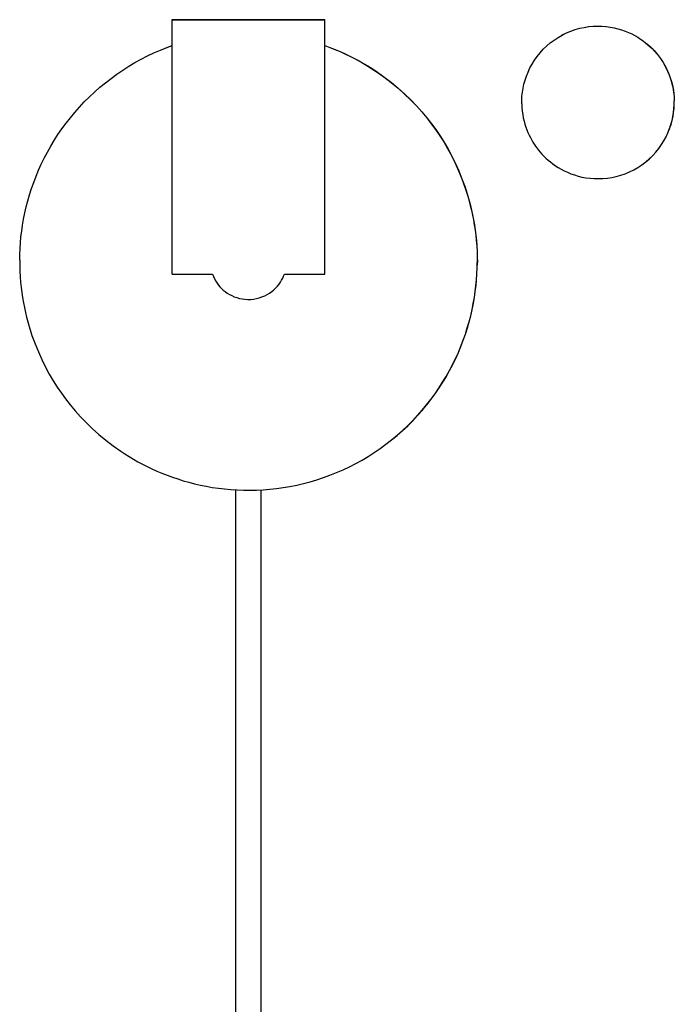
# Model space of a CAD drawing. Header units: millimetres. Extents: x -306 to -62, y -733 to -111.
# Tile 2 of 3: x -306 to -203, y -267 to -112. Entities that reach past the tile are written whole.
import ezdxf

# ---------------------------------------------------------------- set-up
doc = ezdxf.new("R2010")
doc.units = ezdxf.units.MM
doc.layers.add('VISIBLE', color=7, linetype='Continuous')

msp = doc.modelspace()

# ---------------------------------------------------------------- linework, layer by layer
at = {"layer": 'VISIBLE'}
for p, q in [((-282.01, -112.01), (-282.01, -112)), ((-282.01, -112), (-258.01, -112)), ((-282.01, -152.01), (-282.01, -112.01)), ((-282.01, -112.01), (-258.01, -112.01)), ((-281.99, -112), (-281.99, -111.99)), ((-281.99, -111.99), (-257.99, -111.99)), ((-281.99, -112), (-281.99, -112)), ((-281.99, -112), (-257.99, -112)), ((-258.01, -152.01), (-258.01, -112)), ((-258.01, -112.01), (-258.01, -112)), ((-258.01, -152.01), (-258.01, -112.01)), ((-257.99, -116.06), (-257.99, -111.99)), ((-257.99, -112), (-257.99, -111.99)), ((-257.99, -116.05), (-257.99, -112)), ((-216.48, -113.09), (-215.78, -113.03)), ((-216.47, -113.09), (-215.77, -113.02)), ((-215.78, -113.03), (-215.09, -113)), ((-215.77, -113.02), (-215.08, -113)), ((-215.09, -113), (-214.42, -113.02)), ((-215.08, -113), (-214.4, -113.01)), ((-214.42, -113.02), (-213.76, -113.07)), ((-214.4, -113.01), (-213.74, -113.06)), ((-213.74, -113.06), (-213.1, -113.15)), ((-221.29, -114.78), (-220.64, -114.41)), ((-220.64, -114.41), (-219.97, -114.08)), ((-220.64, -114.41), (-220.62, -114.4)), ((-220.64, -114.41), (-220.64, -114.41)), ((-220.62, -114.4), (-219.95, -114.07)), ((-219.97, -114.08), (-219.28, -113.79)), ((-219.95, -114.07), (-219.27, -113.78)), ((-219.28, -113.79), (-218.59, -113.55)), ((-219.27, -113.78), (-218.58, -113.54)), ((-218.59, -113.55), (-217.89, -113.35)), ((-218.58, -113.54), (-217.87, -113.35)), ((-217.89, -113.35), (-217.18, -113.2)), ((-217.87, -113.35), (-217.17, -113.2)), ((-217.18, -113.2), (-216.48, -113.09)), ((-217.17, -113.2), (-216.47, -113.09)), ((-213.76, -113.07), (-213.11, -113.15)), ((-213.11, -113.15), (-212.48, -113.27)), ((-213.1, -113.15), (-212.47, -113.26)), ((-212.48, -113.27), (-211.88, -113.42)), ((-212.47, -113.26), (-211.87, -113.41)), ((-211.88, -113.42), (-211.3, -113.59)), ((-211.87, -113.41), (-211.29, -113.58)), ((-211.3, -113.59), (-210.74, -113.79)), ((-211.29, -113.58), (-210.73, -113.78)), ((-210.74, -113.79), (-210.2, -114.01)), ((-210.73, -113.78), (-210.19, -114)), ((-210.2, -114.01), (-209.69, -114.24)), ((-210.19, -114), (-209.68, -114.24)), ((-209.69, -114.24), (-209.21, -114.5)), ((-209.68, -114.24), (-209.2, -114.49)), ((-209.21, -114.5), (-208.75, -114.76)), ((-209.2, -114.49), (-208.74, -114.76)), ((-282.84, -116.37), (-282.01, -116.07)), ((-282.84, -116.37), (-282.01, -116.07)), ((-282.82, -116.36), (-282.01, -116.07)), ((-282.82, -116.36), (-282.01, -116.07)), ((-258.01, -116.05), (-257.19, -116.35)), ((-258.01, -116.05), (-257.19, -116.35)), ((-258.01, -116.06), (-257.21, -116.36)), ((-258.01, -116.06), (-257.21, -116.36)), ((-223.62, -116.64), (-223.08, -116.13)), ((-223.08, -116.13), (-222.51, -115.64)), ((-222.51, -115.64), (-221.91, -115.19)), ((-221.91, -115.19), (-221.29, -114.78)), ((-208.75, -114.76), (-208.32, -115.04)), ((-208.74, -114.76), (-208.3, -115.04)), ((-208.32, -115.04), (-207.9, -115.33)), ((-208.3, -115.04), (-207.89, -115.32)), ((-207.9, -115.33), (-207.52, -115.63)), ((-207.89, -115.32), (-207.51, -115.62)), ((-207.52, -115.63), (-207.15, -115.93)), ((-207.51, -115.62), (-207.14, -115.92)), ((-207.15, -115.93), (-206.81, -116.24)), ((-207.14, -115.92), (-206.8, -116.23)), ((-286.9, -118.21), (-285.9, -117.7)), ((-285.9, -117.7), (-284.89, -117.22)), ((-284.89, -117.22), (-283.87, -116.78)), ((-284.89, -117.22), (-283.87, -116.78)), ((-283.87, -116.78), (-282.84, -116.37)), ((-283.87, -116.78), (-282.84, -116.37)), ((-283.87, -116.78), (-283.87, -116.78)), ((-283.86, -116.77), (-283.85, -116.77)), ((-283.86, -116.77), (-283.85, -116.77)), ((-283.85, -116.77), (-282.82, -116.36)), ((-283.85, -116.77), (-282.82, -116.36)), ((-283.85, -116.77), (-283.85, -116.77)), ((-257.21, -116.36), (-256.4, -116.68)), ((-257.21, -116.36), (-256.4, -116.68)), ((-257.19, -116.35), (-256.38, -116.67)), ((-257.19, -116.35), (-256.38, -116.67)), ((-256.4, -116.68), (-255.6, -117.01)), ((-256.4, -116.68), (-255.6, -117.01)), ((-256.38, -116.67), (-255.59, -117)), ((-256.38, -116.67), (-255.58, -117)), ((-255.6, -117.01), (-254.83, -117.36)), ((-255.6, -117.01), (-254.83, -117.36)), ((-255.59, -117), (-254.81, -117.35)), ((-255.58, -117), (-254.81, -117.35)), ((-254.83, -117.36), (-254.08, -117.72)), ((-254.83, -117.36), (-254.07, -117.72)), ((-254.81, -117.35), (-254.06, -117.71)), ((-254.81, -117.35), (-254.06, -117.71)), ((-224.58, -117.76), (-224.11, -117.19)), ((-224.11, -117.19), (-223.62, -116.64)), ((-206.81, -116.24), (-206.49, -116.55)), ((-206.8, -116.23), (-206.48, -116.54)), ((-206.49, -116.55), (-206.2, -116.86)), ((-206.48, -116.54), (-206.18, -116.85)), ((-206.2, -116.86), (-205.66, -117.48)), ((-206.18, -116.85), (-205.64, -117.47)), ((-205.66, -117.48), (-205.19, -118.1)), ((-205.64, -117.47), (-205.18, -118.09)), ((-288.85, -119.33), (-287.88, -118.75)), ((-287.88, -118.75), (-286.9, -118.21)), ((-254.08, -117.72), (-253.34, -118.1)), ((-254.07, -117.72), (-253.34, -118.1)), ((-254.06, -117.71), (-253.32, -118.09)), ((-254.06, -117.71), (-253.32, -118.09)), ((-253.34, -118.1), (-252.62, -118.48)), ((-253.34, -118.1), (-252.62, -118.48)), ((-253.32, -118.09), (-252.6, -118.47)), ((-253.32, -118.09), (-252.6, -118.47)), ((-252.62, -118.48), (-251.92, -118.88)), ((-252.62, -118.48), (-251.92, -118.88)), ((-252.6, -118.47), (-251.9, -118.87)), ((-252.6, -118.47), (-251.9, -118.87)), ((-251.92, -118.88), (-251.24, -119.28)), ((-251.92, -118.88), (-251.24, -119.28)), ((-251.9, -118.87), (-251.22, -119.28)), ((-251.9, -118.87), (-251.22, -119.27)), ((-225.72, -119.59), (-225.38, -118.97)), ((-225.72, -119.59), (-225.38, -118.97)), ((-225.38, -118.97), (-225, -118.36)), ((-225.38, -118.97), (-225, -118.36)), ((-225, -118.36), (-224.58, -117.76)), ((-225, -118.36), (-224.58, -117.76)), ((-205.19, -118.1), (-204.77, -118.75)), ((-205.18, -118.09), (-204.75, -118.74)), ((-204.77, -118.75), (-204.36, -119.46)), ((-204.75, -118.74), (-204.35, -119.46)), ((-291.64, -121.22), (-290.73, -120.56)), ((-290.73, -120.56), (-289.8, -119.93)), ((-289.8, -119.93), (-288.85, -119.33)), ((-251.24, -119.28), (-250.58, -119.7)), ((-251.24, -119.28), (-250.58, -119.7)), ((-251.22, -119.27), (-250.56, -119.69)), ((-251.22, -119.28), (-250.56, -119.69)), ((-250.58, -119.7), (-249.94, -120.12)), ((-250.58, -119.7), (-249.94, -120.12)), ((-250.56, -119.69), (-249.92, -120.11)), ((-250.56, -119.69), (-249.92, -120.11)), ((-249.94, -120.12), (-248.7, -120.99)), ((-249.94, -120.12), (-248.7, -120.99)), ((-249.92, -120.11), (-248.69, -120.98)), ((-249.92, -120.11), (-248.69, -120.98)), ((-226.27, -120.87), (-226.02, -120.23)), ((-226.02, -120.23), (-225.72, -119.59)), ((-226.02, -120.23), (-225.72, -119.59)), ((-204.36, -119.46), (-204.17, -119.85)), ((-204.35, -119.46), (-204.16, -119.84)), ((-204.17, -119.85), (-203.99, -120.25)), ((-204.16, -119.84), (-203.97, -120.25)), ((-203.99, -120.25), (-203.81, -120.68)), ((-203.97, -120.25), (-203.8, -120.67)), ((-203.81, -120.68), (-203.65, -121.12)), ((-203.8, -120.67), (-203.64, -121.12)), ((-293.39, -122.63), (-292.52, -121.91)), ((-292.52, -121.91), (-291.64, -121.22)), ((-248.7, -120.99), (-247.54, -121.87)), ((-248.7, -120.99), (-247.54, -121.87)), ((-248.69, -120.98), (-247.53, -121.87)), ((-248.69, -120.98), (-247.52, -121.87)), ((-247.54, -121.87), (-246.45, -122.78)), ((-247.54, -121.87), (-246.45, -122.78)), ((-247.53, -121.87), (-246.44, -122.77)), ((-247.52, -121.87), (-246.43, -122.77)), ((-226.8, -122.79), (-226.66, -122.15)), ((-226.66, -122.15), (-226.49, -121.51)), ((-226.49, -121.51), (-226.27, -120.87)), ((-203.65, -121.12), (-203.5, -121.59)), ((-203.64, -121.12), (-203.49, -121.58)), ((-203.5, -121.59), (-203.37, -122.07)), ((-203.49, -121.58), (-203.36, -122.06)), ((-203.37, -122.07), (-203.25, -122.57)), ((-203.36, -122.06), (-203.24, -122.57)), ((-295.05, -124.14), (-294.23, -123.37)), ((-294.23, -123.37), (-293.39, -122.63)), ((-246.45, -122.78), (-245.43, -123.7)), ((-246.45, -122.78), (-245.43, -123.7)), ((-246.44, -122.77), (-245.41, -123.69)), ((-246.43, -122.77), (-245.41, -123.69)), ((-245.43, -123.7), (-244.47, -124.63)), ((-245.43, -123.7), (-244.47, -124.63)), ((-245.41, -123.69), (-244.45, -124.62)), ((-245.41, -123.69), (-244.45, -124.62)), ((-226.97, -124.03), (-226.9, -123.41)), ((-226.9, -123.41), (-226.8, -122.79)), ((-203.25, -122.57), (-203.16, -123.1)), ((-203.24, -122.57), (-203.15, -123.09)), ((-203.16, -123.1), (-203.08, -123.64)), ((-203.15, -123.09), (-203.07, -123.63)), ((-203.08, -123.64), (-203.03, -124.2)), ((-203.07, -123.63), (-203.02, -124.19)), ((-296.6, -125.74), (-295.84, -124.92)), ((-295.84, -124.92), (-295.05, -124.14)), ((-244.47, -124.63), (-243.58, -125.57)), ((-244.47, -124.63), (-243.58, -125.56)), ((-244.45, -124.62), (-243.56, -125.56)), ((-244.45, -124.62), (-243.56, -125.56)), ((-227, -124.64), (-226.97, -124.03)), ((-227, -125.23), (-227, -124.64)), ((-227, -125.23), (-226.98, -125.81)), ((-203.05, -125.97), (-203.01, -125.37)), ((-203.03, -124.2), (-203.01, -124.78)), ((-203.03, -125.97), (-203, -125.36)), ((-203.02, -124.19), (-203, -124.77)), ((-203.01, -125.37), (-203.01, -124.78)), ((-203, -125.36), (-203, -124.77)), ((-298.04, -127.42), (-297.34, -126.57)), ((-297.34, -126.57), (-296.6, -125.74)), ((-243.58, -125.56), (-242.74, -126.5)), ((-243.58, -125.57), (-242.74, -126.5)), ((-243.56, -125.56), (-242.72, -126.49)), ((-243.56, -125.56), (-242.72, -126.49)), ((-242.74, -126.5), (-241.96, -127.44)), ((-242.74, -126.5), (-241.96, -127.44)), ((-242.72, -126.49), (-241.94, -127.43)), ((-242.72, -126.49), (-241.94, -127.43)), ((-226.98, -125.81), (-226.93, -126.37)), ((-226.93, -126.37), (-226.85, -126.91)), ((-226.85, -126.91), (-226.76, -127.43)), ((-203.21, -127.22), (-203.11, -126.59)), ((-203.2, -127.21), (-203.1, -126.59)), ((-203.11, -126.59), (-203.05, -125.97)), ((-203.1, -126.59), (-203.03, -125.97)), ((-299.37, -129.17), (-298.72, -128.28)), ((-298.72, -128.28), (-298.04, -127.42)), ((-241.96, -127.44), (-241.24, -128.37)), ((-241.96, -127.44), (-241.24, -128.37)), ((-241.94, -127.43), (-241.22, -128.36)), ((-241.94, -127.43), (-241.22, -128.36)), ((-241.24, -128.37), (-240.57, -129.29)), ((-241.24, -128.37), (-240.57, -129.29)), ((-241.22, -128.36), (-240.55, -129.28)), ((-241.22, -128.36), (-240.55, -129.28)), ((-226.76, -127.43), (-226.64, -127.94)), ((-226.64, -127.94), (-226.51, -128.42)), ((-226.51, -128.42), (-226.36, -128.88)), ((-203.74, -129.14), (-203.53, -128.5)), ((-203.73, -129.13), (-203.51, -128.49)), ((-203.53, -128.5), (-203.35, -127.86)), ((-203.51, -128.49), (-203.34, -127.85)), ((-203.35, -127.86), (-203.21, -127.22)), ((-203.34, -127.85), (-203.2, -127.21)), ((-300.57, -130.98), (-299.99, -130.07)), ((-299.99, -130.07), (-299.37, -129.17)), ((-240.57, -129.29), (-239.92, -130.24)), ((-240.57, -129.29), (-239.92, -130.23)), ((-240.55, -129.28), (-239.91, -130.23)), ((-240.55, -129.28), (-239.9, -130.23)), ((-226.36, -128.88), (-226.2, -129.33)), ((-226.2, -129.33), (-226.03, -129.75)), ((-226.03, -129.75), (-225.84, -130.16)), ((-204.3, -130.41), (-204, -129.78)), ((-204.28, -130.41), (-203.99, -129.77)), ((-204, -129.78), (-203.74, -129.14)), ((-203.99, -129.77), (-203.73, -129.13)), ((-301.13, -131.9), (-300.57, -130.98)), ((-301.13, -131.9), (-300.57, -130.98)), ((-239.92, -130.23), (-239.29, -131.23)), ((-239.92, -130.24), (-239.29, -131.23)), ((-239.91, -130.23), (-239.27, -131.22)), ((-239.9, -130.23), (-239.27, -131.22)), ((-239.29, -131.23), (-238.68, -132.28)), ((-239.29, -131.23), (-238.67, -132.28)), ((-239.27, -131.22), (-238.66, -132.27)), ((-239.27, -131.22), (-238.66, -132.27)), ((-225.84, -130.16), (-225.65, -130.54)), ((-225.65, -130.54), (-225.25, -131.26)), ((-225.25, -131.26), (-224.82, -131.91)), ((-205.42, -132.24), (-205, -131.64)), ((-205.01, -131.65), (-204.63, -131.04)), ((-205, -131.64), (-204.62, -131.03)), ((-204.63, -131.04), (-204.3, -130.41)), ((-204.62, -131.03), (-204.28, -130.41)), ((-302.15, -133.77), (-301.65, -132.83)), ((-301.65, -132.83), (-301.13, -131.9)), ((-238.68, -132.28), (-238.08, -133.38)), ((-238.67, -132.28), (-238.08, -133.38)), ((-238.66, -132.27), (-238.06, -133.37)), ((-238.66, -132.27), (-238.06, -133.37)), ((-224.82, -131.91), (-224.36, -132.53)), ((-224.36, -132.53), (-223.82, -133.15)), ((-223.82, -133.15), (-223.52, -133.46)), ((-206.4, -133.36), (-205.9, -132.82)), ((-206.39, -133.36), (-205.89, -132.81)), ((-205.9, -132.82), (-205.44, -132.24)), ((-205.89, -132.81), (-205.42, -132.24)), ((-205.44, -132.24), (-205.01, -131.65)), ((-303.04, -135.68), (-302.61, -134.72)), ((-302.61, -134.72), (-302.15, -133.77)), ((-238.08, -133.38), (-237.5, -134.54)), ((-238.08, -133.38), (-237.5, -134.54)), ((-238.06, -133.37), (-237.48, -134.53)), ((-238.06, -133.37), (-237.48, -134.53)), ((-237.5, -134.54), (-236.95, -135.76)), ((-237.5, -134.54), (-236.95, -135.76)), ((-237.48, -134.53), (-236.93, -135.75)), ((-237.48, -134.53), (-236.93, -135.75)), ((-223.52, -133.46), (-223.2, -133.77)), ((-223.2, -133.77), (-222.86, -134.08)), ((-222.86, -134.08), (-222.5, -134.38)), ((-222.5, -134.38), (-222.11, -134.68)), ((-222.11, -134.68), (-221.7, -134.97)), ((-208.1, -134.82), (-207.5, -134.37)), ((-208.09, -134.81), (-207.49, -134.36)), ((-207.5, -134.37), (-206.93, -133.88)), ((-207.49, -134.36), (-206.92, -133.87)), ((-206.93, -133.88), (-206.4, -133.36)), ((-206.92, -133.87), (-206.39, -133.36)), ((-303.44, -136.63), (-303.04, -135.68)), ((-236.95, -135.76), (-236.43, -137.03)), ((-236.95, -135.76), (-236.43, -137.03)), ((-236.93, -135.75), (-236.41, -137.02)), ((-236.93, -135.75), (-236.41, -137.02)), ((-221.7, -134.97), (-221.26, -135.24)), ((-221.26, -135.24), (-220.8, -135.51)), ((-220.8, -135.51), (-220.32, -135.76)), ((-220.32, -135.76), (-219.81, -136)), ((-219.81, -136), (-219.27, -136.22)), ((-219.27, -136.22), (-218.72, -136.42)), ((-211.42, -136.46), (-210.73, -136.22)), ((-211.42, -136.46), (-210.73, -136.22)), ((-210.73, -136.22), (-210.05, -135.93)), ((-210.73, -136.22), (-210.05, -135.93)), ((-210.05, -135.93), (-209.38, -135.6)), ((-209.38, -135.6), (-208.73, -135.23)), ((-208.73, -135.23), (-208.1, -134.82)), ((-208.73, -135.23), (-208.72, -135.22)), ((-208.73, -135.23), (-208.73, -135.23)), ((-208.72, -135.22), (-208.09, -134.81)), ((-208.72, -135.22), (-208.72, -135.22)), ((-304.14, -138.56), (-303.81, -137.6)), ((-304.14, -138.56), (-303.81, -137.6)), ((-303.81, -137.6), (-303.44, -136.63)), ((-303.81, -137.6), (-303.44, -136.63)), ((-236.43, -137.03), (-235.94, -138.36)), ((-236.43, -137.03), (-235.94, -138.36)), ((-236.41, -137.02), (-235.93, -138.35)), ((-236.41, -137.02), (-235.93, -138.35)), ((-218.72, -136.42), (-218.13, -136.59)), ((-218.13, -136.59), (-217.53, -136.74)), ((-217.53, -136.74), (-216.9, -136.85)), ((-216.9, -136.85), (-216.26, -136.94)), ((-216.26, -136.94), (-215.6, -136.99)), ((-215.6, -136.99), (-214.92, -137)), ((-214.92, -137), (-214.23, -136.98)), ((-214.23, -136.98), (-213.53, -136.91)), ((-213.53, -136.91), (-212.83, -136.81)), ((-212.83, -136.81), (-212.13, -136.65)), ((-212.83, -136.81), (-212.13, -136.65)), ((-212.13, -136.65), (-211.42, -136.46)), ((-212.13, -136.65), (-211.42, -136.46)), ((-304.45, -139.52), (-304.14, -138.56)), ((-304.45, -139.52), (-304.14, -138.56)), ((-235.94, -138.36), (-235.5, -139.76)), ((-235.94, -138.36), (-235.5, -139.76)), ((-235.93, -138.35), (-235.48, -139.75)), ((-235.93, -138.35), (-235.48, -139.75)), ((-304.98, -141.44), (-304.73, -140.48)), ((-304.98, -141.44), (-304.73, -140.48)), ((-304.73, -140.48), (-304.45, -139.52)), ((-235.5, -139.76), (-235.1, -141.21)), ((-235.5, -139.76), (-235.1, -141.21)), ((-235.48, -139.75), (-235.08, -141.2)), ((-235.48, -139.75), (-235.08, -141.2)), ((-305.39, -143.35), (-305.2, -142.4)), ((-305.39, -143.35), (-305.2, -142.4)), ((-305.2, -142.4), (-304.98, -141.44)), ((-235.1, -141.21), (-234.92, -141.96)), ((-235.1, -141.21), (-234.92, -141.96)), ((-235.08, -141.2), (-234.9, -141.95)), ((-235.08, -141.2), (-234.9, -141.94)), ((-234.92, -141.96), (-234.75, -142.72)), ((-234.92, -141.96), (-234.75, -142.72)), ((-234.9, -141.94), (-234.74, -142.71)), ((-234.9, -141.95), (-234.74, -142.71)), ((-305.56, -144.3), (-305.39, -143.35)), ((-305.56, -144.3), (-305.39, -143.35)), ((-234.75, -142.72), (-234.6, -143.5)), ((-234.75, -142.72), (-234.6, -143.5)), ((-234.74, -142.71), (-234.59, -143.49)), ((-234.74, -142.71), (-234.58, -143.49)), ((-234.6, -143.5), (-234.47, -144.29)), ((-234.6, -143.5), (-234.47, -144.29)), ((-234.59, -143.49), (-234.45, -144.28)), ((-234.58, -143.49), (-234.45, -144.28)), ((-305.81, -146.17), (-305.69, -145.24)), ((-305.81, -146.17), (-305.69, -145.24)), ((-305.69, -145.24), (-305.56, -144.3)), ((-234.47, -144.29), (-234.35, -145.09)), ((-234.47, -144.29), (-234.34, -145.09)), ((-234.45, -144.28), (-234.33, -145.08)), ((-234.45, -144.28), (-234.33, -145.08)), ((-234.35, -145.09), (-234.24, -145.91)), ((-234.34, -145.09), (-234.24, -145.91)), ((-234.33, -145.08), (-234.23, -145.9)), ((-234.33, -145.08), (-234.22, -145.9)), ((-305.96, -148.01), (-305.89, -147.09)), ((-305.96, -148.01), (-305.89, -147.09)), ((-305.89, -147.09), (-305.81, -146.17)), ((-305.89, -147.09), (-305.81, -146.17)), ((-234.24, -145.91), (-234.16, -146.75)), ((-234.24, -145.91), (-234.16, -146.75)), ((-234.23, -145.9), (-234.14, -146.74)), ((-234.22, -145.9), (-234.14, -146.73)), ((-234.16, -146.75), (-234.09, -147.59)), ((-234.16, -146.75), (-234.09, -147.59)), ((-234.14, -146.73), (-234.07, -147.58)), ((-234.14, -146.74), (-234.07, -147.58)), ((-306, -148.91), (-305.96, -148.01)), ((-306, -148.91), (-305.96, -148.01)), ((-234.09, -147.59), (-234.04, -148.45)), ((-234.09, -147.59), (-234.04, -148.45)), ((-234.07, -147.58), (-234.03, -148.44)), ((-234.07, -147.58), (-234.02, -148.44)), ((-234.04, -148.45), (-234.02, -149.32)), ((-234.04, -148.45), (-234.01, -149.32)), ((-234.03, -148.44), (-234, -149.31)), ((-234.02, -148.44), (-234, -149.31)), ((-306.01, -149.81), (-306, -148.91)), ((-306.01, -149.81), (-306.01, -150.69)), ((-234.03, -151.1), (-234.01, -150.21)), ((-234.02, -149.32), (-234.01, -150.21)), ((-234.02, -151.1), (-234.01, -150.21)), ((-234.01, -149.32), (-234.01, -150.21)), ((-234.01, -151.09), (-233.99, -150.19)), ((-234.01, -151.09), (-233.99, -150.19)), ((-234, -149.31), (-233.99, -150.19)), ((-234, -149.31), (-233.99, -150.19)), ((-306.01, -150.69), (-305.98, -151.56)), ((-305.98, -151.56), (-305.93, -152.42)), ((-234.06, -152), (-234.02, -151.1)), ((-234.06, -152), (-234.03, -151.1)), ((-234.06, -152), (-234.03, -151.1)), ((-234.05, -151.99), (-234.01, -151.09)), ((-234.05, -151.99), (-234.01, -151.09)), ((-234.05, -151.99), (-234.01, -151.09)), ((-305.93, -152.42), (-305.86, -153.27)), ((-305.86, -153.27), (-305.78, -154.1)), ((-282.01, -152.01), (-275.67, -152.01)), ((-275.67, -152.01), (-275.52, -152.39)), ((-275.52, -152.39), (-275.34, -152.76)), ((-275.34, -152.76), (-275.14, -153.12)), ((-275.14, -153.12), (-274.92, -153.46)), ((-265.2, -153.59), (-264.98, -153.28)), ((-265.2, -153.59), (-264.98, -153.28)), ((-264.98, -153.28), (-264.79, -152.96)), ((-264.98, -153.28), (-264.79, -152.96)), ((-264.79, -152.96), (-264.62, -152.64)), ((-264.79, -152.96), (-264.62, -152.64)), ((-264.62, -152.64), (-264.48, -152.32)), ((-264.62, -152.64), (-264.48, -152.32)), ((-264.48, -152.32), (-264.35, -152.01)), ((-264.48, -152.32), (-264.36, -152.01)), ((-264.36, -152.01), (-258.01, -152.01)), ((-258.01, -152.01), (-258.01, -152.01)), ((-234.21, -153.84), (-234.13, -152.92)), ((-234.21, -153.84), (-234.13, -152.92)), ((-234.2, -153.83), (-234.11, -152.91)), ((-234.2, -153.83), (-234.11, -152.91)), ((-234.13, -152.92), (-234.06, -152)), ((-234.13, -152.92), (-234.06, -152)), ((-234.13, -152.92), (-234.06, -152)), ((-234.11, -152.91), (-234.05, -151.99)), ((-234.11, -152.91), (-234.05, -151.99)), ((-234.11, -152.91), (-234.05, -151.99)), ((-305.78, -154.1), (-305.68, -154.92)), ((-274.92, -153.46), (-274.72, -153.73)), ((-274.72, -153.73), (-274.49, -154)), ((-274.49, -154), (-274.24, -154.26)), ((-274.24, -154.26), (-273.97, -154.52)), ((-273.97, -154.52), (-273.68, -154.76)), ((-273.68, -154.76), (-273.36, -154.99)), ((-266.7, -155.01), (-266.35, -154.76)), ((-266.69, -155.01), (-266.34, -154.75)), ((-266.35, -154.76), (-266.02, -154.49)), ((-266.34, -154.75), (-266.02, -154.49)), ((-266.02, -154.49), (-265.72, -154.2)), ((-266.02, -154.49), (-265.72, -154.2)), ((-265.72, -154.2), (-265.45, -153.9)), ((-265.72, -154.2), (-265.45, -153.9)), ((-265.45, -153.9), (-265.2, -153.59)), ((-265.45, -153.9), (-265.2, -153.59)), ((-234.46, -155.71), (-234.33, -154.77)), ((-234.46, -155.72), (-234.33, -154.78)), ((-234.45, -155.7), (-234.31, -154.76)), ((-234.45, -155.7), (-234.31, -154.76)), ((-234.33, -154.77), (-234.21, -153.84)), ((-234.33, -154.78), (-234.21, -153.84)), ((-234.33, -154.77), (-234.21, -153.84)), ((-234.31, -154.76), (-234.2, -153.83)), ((-234.31, -154.76), (-234.2, -153.83)), ((-234.31, -154.76), (-234.2, -153.83)), ((-305.68, -154.92), (-305.55, -155.72)), ((-305.55, -155.72), (-305.42, -156.52)), ((-273.36, -154.99), (-273.01, -155.2)), ((-273.01, -155.2), (-272.65, -155.4)), ((-272.65, -155.4), (-272.26, -155.57)), ((-272.26, -155.57), (-271.86, -155.72)), ((-271.86, -155.72), (-271.44, -155.84)), ((-271.86, -155.72), (-271.44, -155.84)), ((-271.44, -155.84), (-271, -155.93)), ((-271.44, -155.84), (-271, -155.93)), ((-271, -155.93), (-270.56, -155.98)), ((-271, -155.93), (-270.56, -155.98)), ((-270.56, -155.98), (-270.11, -156.01)), ((-270.56, -155.98), (-270.11, -156.01)), ((-270.11, -156.01), (-269.65, -156)), ((-269.65, -156), (-269.2, -155.95)), ((-269.2, -155.95), (-268.75, -155.87)), ((-268.75, -155.87), (-268.3, -155.76)), ((-268.3, -155.76), (-267.88, -155.61)), ((-267.88, -155.61), (-267.46, -155.44)), ((-267.88, -155.61), (-267.46, -155.44)), ((-267.46, -155.44), (-267.07, -155.24)), ((-267.46, -155.44), (-267.07, -155.24)), ((-267.07, -155.23), (-266.69, -155.01)), ((-267.07, -155.24), (-266.7, -155.01)), ((-267.07, -155.23), (-267.07, -155.23)), ((-267.07, -155.23), (-267.07, -155.23)), ((-267.07, -155.24), (-267.07, -155.23)), ((-267.07, -155.23), (-267.07, -155.23)), ((-267.07, -155.24), (-267.07, -155.24)), ((-234.63, -156.66), (-234.46, -155.71)), ((-234.63, -156.66), (-234.46, -155.72)), ((-234.61, -156.65), (-234.45, -155.7)), ((-234.61, -156.65), (-234.45, -155.7)), ((-305.42, -156.52), (-305.27, -157.29)), ((-305.27, -157.29), (-305.1, -158.06)), ((-235.04, -158.57), (-234.82, -157.61)), ((-235.04, -158.57), (-234.82, -157.61)), ((-235.02, -158.56), (-234.8, -157.6)), ((-235.02, -158.56), (-234.8, -157.6)), ((-234.82, -157.61), (-234.63, -156.66)), ((-234.82, -157.61), (-234.63, -156.66)), ((-234.82, -157.61), (-234.63, -156.66)), ((-234.8, -157.6), (-234.61, -156.65)), ((-234.8, -157.6), (-234.61, -156.65)), ((-234.8, -157.6), (-234.61, -156.65)), ((-305.1, -158.06), (-304.92, -158.8)), ((-304.92, -158.8), (-304.52, -160.26)), ((-235.57, -160.49), (-235.29, -159.53)), ((-235.57, -160.49), (-235.29, -159.53)), ((-235.57, -160.49), (-235.29, -159.53)), ((-235.55, -160.48), (-235.27, -159.52)), ((-235.55, -160.48), (-235.27, -159.52)), ((-235.55, -160.48), (-235.27, -159.52)), ((-235.29, -159.53), (-235.04, -158.57)), ((-235.29, -159.53), (-235.04, -158.57)), ((-235.29, -159.53), (-235.04, -158.57)), ((-235.27, -159.52), (-235.02, -158.56)), ((-235.27, -159.52), (-235.02, -158.56)), ((-235.27, -159.52), (-235.02, -158.56)), ((-304.52, -160.26), (-304.08, -161.65)), ((-235.88, -161.45), (-235.57, -160.49)), ((-235.88, -161.45), (-235.57, -160.49)), ((-235.88, -161.45), (-235.57, -160.49)), ((-235.86, -161.44), (-235.55, -160.48)), ((-235.86, -161.44), (-235.55, -160.48)), ((-235.86, -161.44), (-235.55, -160.48)), ((-304.08, -161.65), (-303.59, -162.98)), ((-236.58, -163.38), (-236.21, -162.42)), ((-236.58, -163.38), (-236.22, -162.42)), ((-236.58, -163.38), (-236.21, -162.42)), ((-236.57, -163.36), (-236.2, -162.4)), ((-236.57, -163.36), (-236.2, -162.4)), ((-236.57, -163.36), (-236.2, -162.4)), ((-236.22, -162.42), (-235.88, -161.45)), ((-236.21, -162.42), (-235.88, -161.45)), ((-236.21, -162.42), (-235.88, -161.45)), ((-236.2, -162.4), (-235.86, -161.44)), ((-236.2, -162.4), (-235.86, -161.44)), ((-236.2, -162.4), (-235.86, -161.44)), ((-303.59, -162.98), (-303.07, -164.26)), ((-236.98, -164.33), (-236.58, -163.38)), ((-236.98, -164.34), (-236.58, -163.38)), ((-236.97, -164.32), (-236.57, -163.36)), ((-236.97, -164.32), (-236.57, -163.36)), ((-303.07, -164.26), (-302.52, -165.47)), ((-302.52, -165.47), (-301.94, -166.63)), ((-237.88, -166.24), (-237.41, -165.29)), ((-237.88, -166.24), (-237.41, -165.29)), ((-237.86, -166.22), (-237.4, -165.28)), ((-237.86, -166.23), (-237.4, -165.28)), ((-237.41, -165.29), (-236.98, -164.33)), ((-237.41, -165.29), (-236.98, -164.34)), ((-237.4, -165.28), (-236.97, -164.32)), ((-237.4, -165.28), (-236.97, -164.32)), ((-301.94, -166.63), (-301.35, -167.73)), ((-238.89, -168.11), (-238.37, -167.18)), ((-238.89, -168.11), (-238.37, -167.18)), ((-238.88, -168.1), (-238.35, -167.17)), ((-238.87, -168.1), (-238.35, -167.17)), ((-238.37, -167.18), (-237.88, -166.24)), ((-238.37, -167.18), (-237.88, -166.24)), ((-238.35, -167.17), (-237.86, -166.22)), ((-238.35, -167.17), (-237.86, -166.23)), ((-301.35, -167.73), (-300.73, -168.78)), ((-300.73, -168.78), (-300.1, -169.78)), ((-239.45, -169.03), (-238.89, -168.11)), ((-239.45, -169.03), (-238.89, -168.11)), ((-239.43, -169.02), (-238.87, -168.1)), ((-239.43, -169.02), (-238.88, -168.1)), ((-300.1, -169.78), (-299.45, -170.72)), ((-240.65, -170.84), (-240.03, -169.95)), ((-240.65, -170.84), (-240.03, -169.95)), ((-240.65, -170.84), (-240.04, -169.95)), ((-240.64, -170.83), (-240.02, -169.93)), ((-240.63, -170.83), (-240.02, -169.93)), ((-240.04, -169.95), (-239.45, -169.03)), ((-240.03, -169.95), (-239.45, -169.03)), ((-240.02, -169.93), (-239.43, -169.02)), ((-240.02, -169.93), (-239.43, -169.02)), ((-240.02, -169.93), (-239.43, -169.02)), ((-299.45, -170.72), (-298.78, -171.65)), ((-298.78, -171.65), (-298.06, -172.58)), ((-241.98, -172.59), (-241.3, -171.73)), ((-241.98, -172.6), (-241.3, -171.73)), ((-241.96, -172.58), (-241.28, -171.71)), ((-241.96, -172.58), (-241.28, -171.71)), ((-241.3, -171.73), (-240.65, -170.84)), ((-241.3, -171.73), (-240.65, -170.84)), ((-241.28, -171.71), (-240.63, -170.83)), ((-241.28, -171.71), (-240.64, -170.83)), ((-298.06, -172.58), (-297.28, -173.51)), ((-243.42, -174.28), (-242.68, -173.44)), ((-243.42, -174.28), (-242.68, -173.45)), ((-243.4, -174.26), (-242.67, -173.43)), ((-243.4, -174.26), (-242.67, -173.43)), ((-242.68, -173.44), (-241.98, -172.59)), ((-242.68, -173.45), (-241.98, -172.6)), ((-242.67, -173.43), (-241.96, -172.58)), ((-242.67, -173.43), (-241.96, -172.58)), ((-297.28, -173.51), (-296.44, -174.45)), ((-296.44, -174.45), (-295.55, -175.38)), ((-244.18, -175.09), (-243.42, -174.28)), ((-244.18, -175.09), (-243.42, -174.28)), ((-244.17, -175.07), (-243.4, -174.26)), ((-244.16, -175.07), (-243.4, -174.26)), ((-295.55, -175.38), (-294.59, -176.31)), ((-294.59, -176.31), (-293.57, -177.23)), ((-245.79, -176.64), (-244.97, -175.88)), ((-245.79, -176.64), (-244.97, -175.88)), ((-245.77, -176.63), (-244.95, -175.86)), ((-245.77, -176.63), (-244.96, -175.86)), ((-244.97, -175.88), (-244.18, -175.09)), ((-244.97, -175.88), (-244.18, -175.09)), ((-244.96, -175.86), (-244.17, -175.07)), ((-244.95, -175.86), (-244.16, -175.07)), ((-293.57, -177.23), (-292.48, -178.14)), ((-248.39, -178.79), (-247.5, -178.1)), ((-248.38, -178.79), (-247.5, -178.1)), ((-248.37, -178.77), (-247.48, -178.09)), ((-248.37, -178.78), (-247.48, -178.09)), ((-247.5, -178.1), (-246.63, -177.38)), ((-247.5, -178.1), (-246.63, -177.38)), ((-247.48, -178.09), (-246.61, -177.37)), ((-247.48, -178.09), (-246.61, -177.37)), ((-246.63, -177.38), (-245.79, -176.64)), ((-246.63, -177.38), (-245.79, -176.64)), ((-246.61, -177.37), (-245.77, -176.63)), ((-246.61, -177.37), (-245.77, -176.63)), ((-292.48, -178.14), (-291.32, -179.03)), ((-291.32, -179.03), (-290.08, -179.89)), ((-250.23, -180.08), (-249.3, -179.45)), ((-249.3, -179.45), (-248.39, -178.79)), ((-249.3, -179.45), (-249.29, -179.45)), ((-249.29, -179.45), (-248.38, -178.79)), ((-249.28, -179.44), (-248.37, -178.77)), ((-249.28, -179.44), (-249.28, -179.44)), ((-249.28, -179.44), (-249.28, -179.44)), ((-290.08, -179.89), (-289.44, -180.31)), ((-289.44, -180.31), (-288.78, -180.73)), ((-288.78, -180.73), (-288.1, -181.13)), ((-288.1, -181.13), (-287.4, -181.53)), ((-252.14, -181.26), (-251.17, -180.69)), ((-251.17, -180.69), (-250.23, -180.08)), ((-287.4, -181.53), (-286.68, -181.91)), ((-286.68, -181.91), (-285.95, -182.29)), ((-285.95, -182.29), (-285.19, -182.65)), ((-285.19, -182.65), (-284.42, -183)), ((-255.13, -182.79), (-254.12, -182.31)), ((-254.12, -182.31), (-253.12, -181.8)), ((-253.12, -181.8), (-252.14, -181.26)), ((-284.42, -183), (-283.62, -183.33)), ((-283.62, -183.33), (-282.81, -183.65)), ((-282.81, -183.65), (-281.98, -183.96)), ((-281.98, -183.96), (-281.14, -184.24)), ((-281.14, -184.24), (-280.27, -184.51)), ((-259.26, -184.37), (-258.22, -184.02)), ((-258.22, -184.02), (-257.18, -183.64)), ((-257.18, -183.64), (-256.15, -183.23)), ((-256.15, -183.23), (-255.13, -182.79)), ((-256.15, -183.23), (-255.13, -182.79)), ((-280.27, -184.51), (-279.39, -184.76)), ((-280.27, -184.51), (-279.39, -184.76)), ((-279.39, -184.76), (-278.49, -184.99)), ((-279.39, -184.76), (-278.49, -184.99)), ((-278.49, -184.99), (-277.58, -185.2)), ((-277.58, -185.2), (-276.64, -185.39)), ((-277.58, -185.2), (-276.64, -185.39)), ((-276.64, -185.39), (-275.7, -185.56)), ((-276.64, -185.39), (-275.7, -185.56)), ((-275.7, -185.56), (-274.74, -185.7)), ((-274.74, -185.7), (-273.76, -185.81)), ((-274.74, -185.7), (-273.76, -185.81)), ((-273.76, -185.81), (-272.78, -185.9)), ((-273.76, -185.81), (-272.78, -185.9)), ((-267.68, -185.93), (-266.64, -185.85)), ((-267.68, -185.93), (-266.64, -185.85)), ((-266.64, -185.85), (-265.59, -185.73)), ((-266.64, -185.85), (-265.59, -185.73)), ((-265.59, -185.73), (-264.54, -185.59)), ((-264.54, -185.59), (-263.48, -185.41)), ((-263.48, -185.41), (-262.42, -185.2)), ((-262.42, -185.2), (-261.37, -184.95)), ((-261.37, -184.95), (-260.32, -184.68)), ((-260.32, -184.68), (-259.26, -184.37)), ((-272.78, -185.9), (-271.78, -185.96)), ((-272, -538), (-272, -185.95)), ((-271.78, -185.96), (-270.77, -186)), ((-270.77, -186), (-269.75, -186.01)), ((-270.77, -186), (-269.75, -186.01)), ((-269.75, -186.01), (-268.72, -185.98)), ((-269.75, -186.01), (-268.72, -185.98)), ((-268.72, -185.98), (-267.68, -185.93)), ((-268, -538), (-268, -185.95))]:
    msp.add_line(p, q, dxfattribs=at)

doc.saveas('drawing.dxf')
